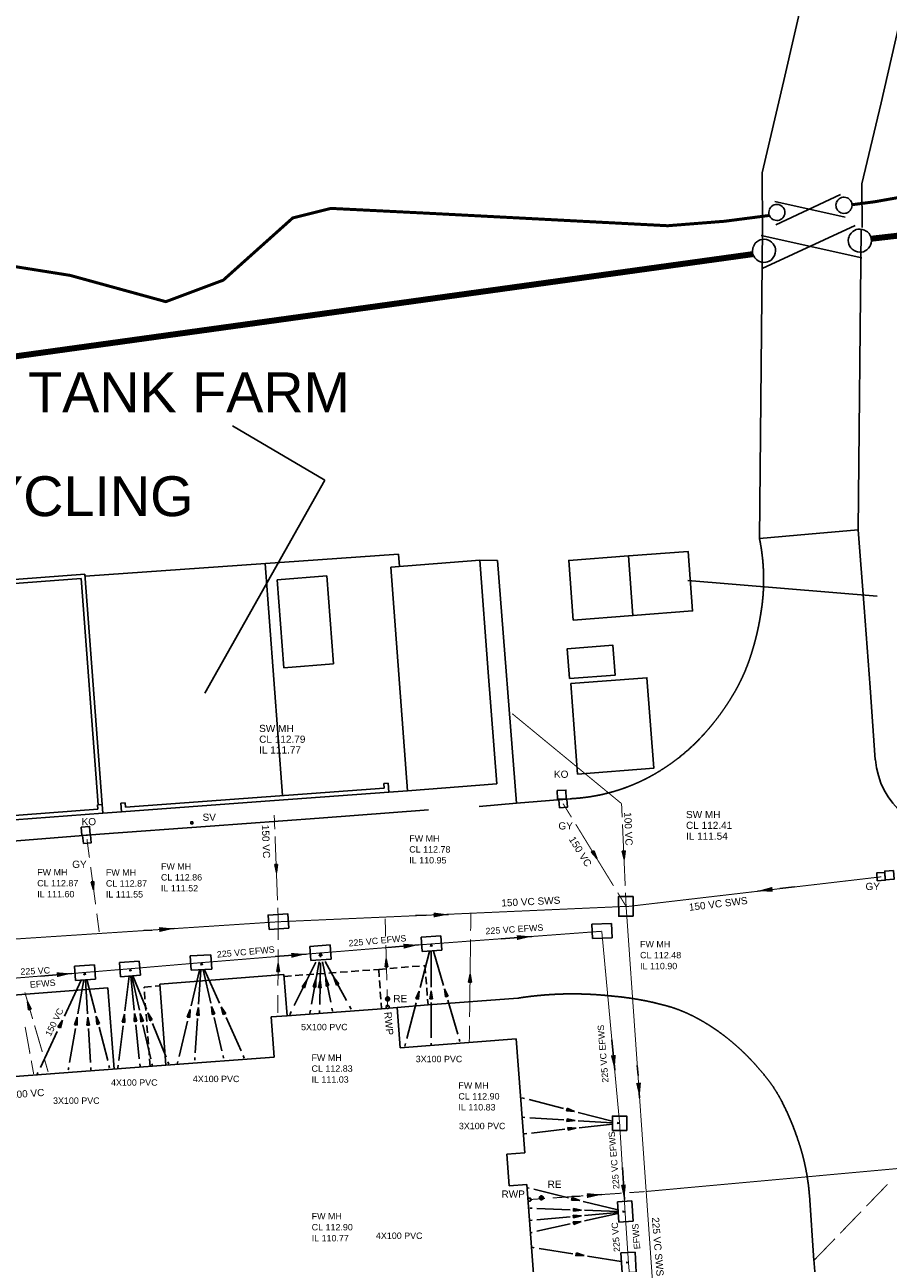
# Model space of a CAD drawing. Extents: x 14683 to 402730, y 286898 to 590920.
# Tile 35 of 39: x 203205 to 246502, y 480740 to 542871. Entities that reach past the tile are written whole.
import ezdxf

# ---------------------------------------------------------------- set-up
doc = ezdxf.new("R2010")
doc.units = 0
doc.header["$LTSCALE"] = 1500
doc.header["$MEASUREMENT"] = 0
for name, pattern in [('01-SITE PLAN$0$ECL-001', [100, 50, 0, 50]), ('01-SITE PLAN$0$HIDDEN', [0.375, 0.25, -0.125]), ('CENTRE', [2, 1.25, -0.25, 0.25, -0.25]), ('DASHED', [0.75, 0.5, -0.25]), ('ECL-001', [100, 50, 0, 50])]:
    doc.linetypes.add(name, pattern=pattern)
doc.layers.get('0').update_dxf_attribs({"linetype": 'CONTINUOUS'})
for name, color, linetype in [('01-SITE PLAN$0$_NIBSC_A fence 2', 7, 'CONTINUOUS'), ('01-SITE PLAN$0$_NIBSC_A fence elect', 7, 'CONTINUOUS'), ('01-SITE PLAN$0$_NIBSC_A gate', 7, 'CONTINUOUS'), ('01-SITE PLAN$0$_NIBSC_A gate 2', 7, 'CONTINUOUS'), ('01-SITE PLAN$0$_NIBSC_A site plan', 7, 'CONTINUOUS'), ('01-SITE PLAN$0$_NIBSC_S text', 7, 'CONTINUOUS'), ('_NIBSC_PH efws', 10, 'CENTRE'), ('_NIBSC_PH efws manholes', 10, 'CONTINUOUS'), ('_NIBSC_PH efws text', 10, 'CONTINUOUS'), ('_NIBSC_PH rodding eye', 7, 'CONTINUOUS'), ('_NIBSC_PH rwp svp', 210, 'CONTINUOUS'), ('_NIBSC_PH sv', 80, 'CONTINUOUS'), ('_NIBSC_PH sws', 160, 'DASHED'), ('_NIBSC_PH sws gulley', 210, 'CONTINUOUS'), ('_NIBSC_PH sws kerb outlet', 210, 'CONTINUOUS'), ('_NIBSC_PH sws manholes', 160, 'CONTINUOUS'), ('_NIBSC_PH sws text', 160, 'CONTINUOUS'), ('Xref', 7, 'CONTINUOUS')]:
    doc.layers.add(name, color=color, linetype=linetype)
doc.styles.add('01-SITE PLAN$0$Standard', font='arial.ttf')
doc.styles.get("Standard").update_dxf_attribs({"font": 'arial.ttf'})
doc.dimstyles.new('01-SITE PLAN$0$NIBSC 1-10', dxfattribs={"dimscale": 10, "dimtxt": 2.5, "dimasz": 2.5, "dimexe": 1.25, "dimexo": 0.625, "dimtad": 1, "dimdec": 0, "dimdsep": 46, "dimtxsty": '01-SITE PLAN$0$Standard', "dimcen": 2.5, "dimclrd": 256, "dimclre": 256, "dimadec": 0, "dimazin": 0, "dimtfac": 1, "dimtdec": 0, "dimtmove": 0, "dimatfit": 2, "dimfxl": 1, "dimlwd": -1, "dimlwe": -1, "dimarcsym": 0})
doc.dimstyles.new('NIBSC 1-200', dxfattribs={"dimscale": 300, "dimtxt": 2.5, "dimasz": 2.5, "dimexe": 1.25, "dimexo": 0.625, "dimtad": 1, "dimdec": 0, "dimdsep": 46, "dimtxsty": 'Standard', "dimcen": 2.5, "dimclrd": 256, "dimclre": 256, "dimadec": 0, "dimazin": 0, "dimtfac": 1, "dimtdec": 0, "dimtmove": 0, "dimatfit": 2, "dimfxl": 1, "dimlwd": -1, "dimlwe": -1, "dimarcsym": 0})

# ---------------------------------------------------------------- blocks, each defined once
blk = doc.blocks.new('ECBL96')
at = {"color": 0, "linetype": 'ByBlock'}
for points in [[(-0.17188, -0.5), (0, 0.5), (0.17188, -0.5), (-0.17188, -0.5)], [(0, 0.5), (-0.09375, -0.5), (0, -0.5), (0, 0.5), (0.07813, -0.5)]]:
    blk.add_lwpolyline(points, dxfattribs=at)
blk = doc.blocks.new('ECL-021-74')
at = {"layer": '_NIBSC_PH efws', "color": 1, "xscale": 0.4, "yscale": 0.4, "zscale": 0.4, "rotation": 334.8686200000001}
blk.add_blockref('ECBL96', (521715.305, 200376.899), dxfattribs=at)
blk = doc.blocks.new('ECL-021-76')
at = {"layer": '_NIBSC_PH efws', "color": 1, "xscale": 0.4, "yscale": 0.4, "zscale": 0.4, "rotation": 350.29455}
blk.add_blockref('ECBL96', (521716.094, 200377.028), dxfattribs=at)
blk = doc.blocks.new('ECL-021-78')
at = {"layer": '_NIBSC_PH efws', "color": 1, "xscale": 0.4, "yscale": 0.4, "zscale": 0.4, "rotation": 3.55882}
blk.add_blockref('ECBL96', (521716.664, 200377.028), dxfattribs=at)
blk = doc.blocks.new('ECL-021-80')
at = {"layer": '_NIBSC_PH efws', "color": 1, "xscale": 0.4, "yscale": 0.4, "zscale": 0.4, "rotation": 14.48623}
blk.add_blockref('ECBL96', (521717.13, 200377.08), dxfattribs=at)
blk = doc.blocks.new('ECL-021-82')
at = {"layer": '_NIBSC_PH efws', "color": 1, "xscale": 0.4, "yscale": 0.4, "zscale": 0.4, "rotation": 352.98}
blk.add_blockref('ECBL96', (521718.468, 200377.173), dxfattribs=at)
blk = doc.blocks.new('ECL-021-84')
at = {"layer": '_NIBSC_PH efws', "color": 1, "xscale": 0.4, "yscale": 0.4, "zscale": 0.4, "rotation": 5.8358}
blk.add_blockref('ECBL96', (521719.024, 200377.212), dxfattribs=at)
blk = doc.blocks.new('ECL-021-86')
at = {"layer": '_NIBSC_PH efws', "color": 1, "xscale": 0.4, "yscale": 0.4, "zscale": 0.4, "rotation": 12.91761}
blk.add_blockref('ECBL96', (521719.335, 200377.212), dxfattribs=at)
blk = doc.blocks.new('ECL-021-88')
at = {"layer": '_NIBSC_PH efws', "color": 1, "xscale": 0.4, "yscale": 0.4, "zscale": 0.4, "rotation": 22.1595}
blk.add_blockref('ECBL96', (521719.749, 200377.264), dxfattribs=at)
blk = doc.blocks.new('ECL-021-90')
at = {"layer": '_NIBSC_PH efws', "color": 1, "xscale": 0.4, "yscale": 0.4, "zscale": 0.4, "rotation": 346.57405}
blk.add_blockref('ECBL96', (521721.746, 200377.417), dxfattribs=at)
blk = doc.blocks.new('ECL-021-92')
at = {"layer": '_NIBSC_PH efws', "color": 1, "xscale": 0.4, "yscale": 0.4, "zscale": 0.4, "rotation": 24.17992}
blk.add_blockref('ECBL96', (521723.428, 200377.572), dxfattribs=at)
blk = doc.blocks.new('ECL-021-94')
at = {"layer": '_NIBSC_PH efws', "color": 1, "xscale": 0.4, "yscale": 0.4, "zscale": 0.4, "rotation": 356.06769}
blk.add_blockref('ECBL96', (521722.186, 200377.52), dxfattribs=at)
blk = doc.blocks.new('ECL-021-96')
at = {"layer": '_NIBSC_PH efws', "color": 1, "xscale": 0.4, "yscale": 0.4, "zscale": 0.4, "rotation": 13.10827}
blk.add_blockref('ECBL96', (521722.911, 200377.572), dxfattribs=at)
blk = doc.blocks.new('ECL-023-97')
at = {"layer": '_NIBSC_PH efws', "color": 1, "linetype": 'Continuous'}
for p, q in [((521728.2544, 200380.2952), (521728.332, 200380.45)), ((521727.0128, 200377.8184), (521728.0992, 200379.9856)), ((521726.78, 200377.354), (521726.8576, 200377.5088))]:
    blk.add_line(p, q, dxfattribs=at)
blk = doc.blocks.new('ECL-021-98')
at = {"layer": '_NIBSC_PH efws', "color": 1, "xscale": 0.4, "yscale": 0.4, "zscale": 0.4, "rotation": 333.37576}
blk.add_blockref('ECBL96', (521727.556, 200378.902), dxfattribs=at)
blk = doc.blocks.new('ECL-023-99')
at = {"layer": '_NIBSC_PH efws', "color": 1, "linetype": 'Continuous'}
for p, q in [((521728.4084, 200380.3094), (521728.332, 200380.45)), ((521729.6308, 200378.0598), (521728.5612, 200380.0282)), ((521729.86, 200377.638), (521729.7836, 200377.7786))]:
    blk.add_line(p, q, dxfattribs=at)
blk = doc.blocks.new('ECL-021-100')
at = {"layer": '_NIBSC_PH efws', "color": 1, "xscale": 0.4, "yscale": 0.4, "zscale": 0.4, "rotation": 28.51902}
blk.add_blockref('ECBL96', (521729.096, 200379.044), dxfattribs=at)
blk = doc.blocks.new('ECL-023-101')
at = {"layer": '_NIBSC_PH efws', "color": 1, "linetype": 'Continuous'}
for p, q in [((521728.3049, 200380.2991), (521728.332, 200380.45)), ((521727.8713, 200377.8847), (521728.2507, 200379.9973)), ((521727.79, 200377.432), (521727.8171, 200377.5829))]:
    blk.add_line(p, q, dxfattribs=at)
blk = doc.blocks.new('ECL-021-102')
at = {"layer": '_NIBSC_PH efws', "color": 1, "xscale": 0.4, "yscale": 0.4, "zscale": 0.4, "rotation": 349.81883}
blk.add_blockref('ECBL96', (521728.061, 200378.941), dxfattribs=at)
blk = doc.blocks.new('ECL-023-103')
at = {"layer": '_NIBSC_PH efws', "color": 1, "linetype": 'Continuous'}
for p, q in [((521728.3618, 200380.3043), (521728.332, 200380.45)), ((521728.8386, 200377.9731), (521728.4214, 200380.0129)), ((521728.928, 200377.536), (521728.8982, 200377.6817))]:
    blk.add_line(p, q, dxfattribs=at)
blk = doc.blocks.new('ECL-021-104')
at = {"layer": '_NIBSC_PH efws', "color": 1, "xscale": 0.4, "yscale": 0.4, "zscale": 0.4, "rotation": 11.55927}
blk.add_blockref('ECBL96', (521728.63, 200378.993), dxfattribs=at)
blk = doc.blocks.new('ECL-021-106')
at = {"layer": '_NIBSC_PH efws', "color": 1, "xscale": 0.4, "yscale": 0.4, "zscale": 0.4, "rotation": 345.4546800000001}
blk.add_blockref('ECBL96', (521733.217, 200378.339), dxfattribs=at)
blk = doc.blocks.new('ECL-021-108')
at = {"layer": '_NIBSC_PH efws', "color": 1, "xscale": 0.4, "yscale": 0.4, "zscale": 0.4, "rotation": 16.37433}
blk.add_blockref('ECBL96', (521734.601, 200378.455), dxfattribs=at)
blk = doc.blocks.new('ECL-021-110')
at = {"layer": '_NIBSC_PH efws', "color": 1, "xscale": 0.4, "yscale": 0.4, "zscale": 0.4, "rotation": 359.88766}
blk.add_blockref('ECBL96', (521733.877, 200378.352), dxfattribs=at)
blk = doc.blocks.new('ECL-021-114')
at = {"layer": '_NIBSC_PH efws', "color": 1, "xscale": 0.4, "yscale": 0.4, "zscale": 0.4, "rotation": 255.35437}
blk.add_blockref('ECBL96', (521740.875, 200372.548), dxfattribs=at)
blk = doc.blocks.new('ECL-021-116')
at = {"layer": '_NIBSC_PH efws', "color": 1, "xscale": 0.4, "yscale": 0.4, "zscale": 0.4, "rotation": 266.52325}
blk.add_blockref('ECBL96', (521740.888, 200372.056), dxfattribs=at)
blk = doc.blocks.new('ECL-021-118')
at = {"layer": '_NIBSC_PH efws', "color": 1, "xscale": 0.4, "yscale": 0.4, "zscale": 0.4, "rotation": 276.36657}
blk.add_blockref('ECBL96', (521740.94, 200371.642), dxfattribs=at)
blk = doc.blocks.new('ECL-021-120')
at = {"layer": '_NIBSC_PH efws', "color": 1, "xscale": 0.4, "yscale": 0.4, "zscale": 0.4, "rotation": 256.1440899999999}
blk.add_blockref('ECBL96', (521741.129, 200368.075), dxfattribs=at)
blk = doc.blocks.new('ECL-021-122')
at = {"layer": '_NIBSC_PH efws', "color": 1, "xscale": 0.4, "yscale": 0.4, "zscale": 0.4, "rotation": 267.82132}
blk.add_blockref('ECBL96', (521741.206, 200367.557), dxfattribs=at)
blk = doc.blocks.new('ECL-021-124')
at = {"layer": '_NIBSC_PH efws', "color": 1, "xscale": 0.4, "yscale": 0.4, "zscale": 0.4, "rotation": 275.2311399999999}
blk.add_blockref('ECBL96', (521741.206, 200367.247), dxfattribs=at)
blk = doc.blocks.new('ECL-021-126')
at = {"layer": '_NIBSC_PH efws', "color": 1, "xscale": 0.4, "yscale": 0.4, "zscale": 0.4, "rotation": 282.4932999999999}
blk.add_blockref('ECBL96', (521741.206, 200366.936), dxfattribs=at)
blk = doc.blocks.new('ECL-021-128')
at = {"layer": '_NIBSC_PH efws', "color": 1, "xscale": 0.4, "yscale": 0.4, "zscale": 0.4, "rotation": 261.0480000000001}
blk.add_blockref('ECBL96', (521741.343, 200365.3), dxfattribs=at)
blk = doc.blocks.new('ECBL29')
at = {"color": 0, "linetype": 'ByBlock'}
blk.add_lwpolyline([(-0.5, -0.5), (-0.5, 0.5), (0.5, 0.5), (0.5, -0.5), (-0.5, -0.5)], dxfattribs=at)
blk = doc.blocks.new('ECBL18')
at = {"color": 0, "linetype": 'ByBlock'}
for points in [[(-0.5, -0.03125), (-0.5, 0.03125), (-0.48438, 0.125), (-0.45313, 0.21875), (-0.40625, 0.29688), (-0.35938, 0.35938), (-0.29688, 0.40625), (-0.21875, 0.45313), (-0.125, 0.48438), (-0.03125, 0.5), (0.03125, 0.5), (0.125, 0.48438), (0.21875, 0.45313), (0.29688, 0.40625), (0.35938, 0.35938), (0.40625, 0.29688), (0.45313, 0.21875), (0.48438, 0.125), (0.5, 0.03125), (0.5, -0.03125), (0.48438, -0.125), (0.45313, -0.21875), (0.40625, -0.29688), (0.35938, -0.35938), (0.29688, -0.40625), (0.21875, -0.45313), (0.125, -0.48438), (0.03125, -0.5), (-0.03125, -0.5), (-0.125, -0.48438), (-0.21875, -0.45313), (-0.29688, -0.40625), (-0.35938, -0.35938), (-0.40625, -0.29688), (-0.45313, -0.21875), (-0.48438, -0.125), (-0.5, -0.04688)], [(-0.4375, 0.07813), (0.42188, 0.07813)], [(-0.40625, 0.1875), (0.40625, 0.1875)], [(-0.32813, 0.29688), (0.32813, 0.29688)], [(-0.23438, 0.39063), (0.23438, 0.39063)], [(-0.45313, -0.01563), (0.4375, -0.01563)], [(-0.4375, -0.10938), (0.42188, -0.10938)], [(-0.40625, -0.21875), (0.40625, -0.21875)], [(-0.32813, -0.3125), (0.32813, -0.3125)], [(-0.23438, -0.42188), (0.17188, -0.42188)]]:
    blk.add_lwpolyline(points, dxfattribs=at)
blk = doc.blocks.new('ECBL2')
at = {"color": 0, "linetype": 'ByBlock'}
blk.add_lwpolyline([(-0.5, -0.03125), (-0.5, 0.03125), (-0.48438, 0.125), (-0.45313, 0.21875), (-0.40625, 0.29688), (-0.35938, 0.35938), (-0.29688, 0.40625), (-0.21875, 0.45313), (-0.125, 0.48438), (-0.03125, 0.5), (0.03125, 0.5), (0.125, 0.48438), (0.21875, 0.45313), (0.29688, 0.40625), (0.35938, 0.35938), (0.40625, 0.29688), (0.45313, 0.21875), (0.48438, 0.125), (0.5, 0.03125), (0.5, -0.03125), (0.48438, -0.125), (0.45313, -0.21875), (0.40625, -0.29688), (0.35938, -0.35938), (0.29688, -0.40625), (0.21875, -0.45313), (0.125, -0.48438), (0.03125, -0.5), (-0.03125, -0.5), (-0.125, -0.48438), (-0.21875, -0.45313), (-0.29688, -0.40625), (-0.35938, -0.35938), (-0.40625, -0.29688), (-0.45313, -0.21875), (-0.48438, -0.125), (-0.5, -0.04688)], dxfattribs=at)
blk = doc.blocks.new('01-SITE PLAN$0$ECBL2')
at = {"color": 0, "linetype": 'ByBlock'}
blk.add_lwpolyline([(-0.5, -0.03125), (-0.5, 0.03125), (-0.48438, 0.125), (-0.45313, 0.21875), (-0.40625, 0.29688), (-0.35938, 0.35938), (-0.29688, 0.40625), (-0.21875, 0.45313), (-0.125, 0.48438), (-0.03125, 0.5), (0.03125, 0.5), (0.125, 0.48438), (0.21875, 0.45313), (0.29688, 0.40625), (0.35938, 0.35938), (0.40625, 0.29688), (0.45313, 0.21875), (0.48438, 0.125), (0.5, 0.03125), (0.5, -0.03125), (0.48438, -0.125), (0.45313, -0.21875), (0.40625, -0.29688), (0.35938, -0.35938), (0.29688, -0.40625), (0.21875, -0.45313), (0.125, -0.48438), (0.03125, -0.5), (-0.03125, -0.5), (-0.125, -0.48438), (-0.21875, -0.45313), (-0.29688, -0.40625), (-0.35938, -0.35938), (-0.40625, -0.29688), (-0.45313, -0.21875), (-0.48438, -0.125), (-0.5, -0.04688)], dxfattribs=at)
blk = doc.blocks.new('01-SITE PLAN')
at = {"layer": '01-SITE PLAN$0$_NIBSC_A fence 2', "const_width": 150}
for points in [[(803138, 267988), (804261, 268134), (811591, 269432)], [(683251, 246114), (728392, 251844), (752401, 263123), (758643, 265283), (763925, 264443), (768727, 263123), (771608, 264203), (775090, 267323), (777010, 267803), (781812, 267563), (793892, 266933), (796747, 267158), (798990, 267449)]]:
    blk.add_lwpolyline(points, dxfattribs=at)
at = {"layer": '01-SITE PLAN$0$_NIBSC_A fence elect', "const_width": 300}
for points in [[(811699, 267245), (808181, 266750), (804101, 266281)], [(798148, 265506), (755360, 259573), (747762, 255982), (739008, 251812), (730243, 249484), (712850, 247446), (685904, 244502), (684176, 244261)]]:
    blk.add_lwpolyline(points, dxfattribs=at)
at = {"layer": '01-SITE PLAN$0$_NIBSC_A gate'}
for points in [[(803287, 266952), (798638, 264790)], [(798576, 266450), (803622, 265330)]]:
    blk.add_lwpolyline(points, dxfattribs=at)
at = {"layer": '01-SITE PLAN$0$_NIBSC_A gate 2'}
for points in [[(802565, 268496), (799311, 266982)], [(799267, 268144), (802799, 267360)]]:
    blk.add_lwpolyline(points, dxfattribs=at)
at = {"layer": '01-SITE PLAN$0$_NIBSC_A site plan', "linetype": '01-SITE PLAN$0$ECL-001'}
for p, q in [((803442, 251684), (800954, 251466)), ((803442, 251684), (800954, 251466)), ((803746, 247778), (803442, 251684)), ((803746, 247778), (803442, 251684)), ((800954, 251466), (798496, 251238)), ((804042, 243762), (803746, 247778)), ((804042, 243762), (803746, 247778)), ((804305, 240143), (804042, 243762)), ((804305, 240143), (804042, 243762)), ((789010, 238186), (786314, 237958)), ((786314, 237958), (784436, 237796))]:
    blk.add_line(p, q, dxfattribs=at)
at = {"layer": '01-SITE PLAN$0$_NIBSC_A site plan', "linetype": '01-SITE PLAN$0$HIDDEN', "ltscale": 2500}
for p, q in [((780396, 250454), (764674, 249354)), ((773716, 249986), (774575, 238347))]:
    blk.add_line(p, q, dxfattribs=at)
at = {"layer": '01-SITE PLAN$0$_NIBSC_A site plan'}
blk.add_line((780439, 249843), (780396, 250454), dxfattribs=at)
for points in [[(803647, 266847), (803632, 269028), (804593, 273092), (806154, 279905), (808469, 287292), (809452, 304003), (808779, 312157)], [(798647, 266814), (798628, 269595), (799723, 274225), (801324, 281213), (803513, 288200), (804440, 303944), (803806, 311625)], [(798496, 251238), (798647, 266814)], [(803442, 251684), (803588, 266766)], [(794903, 249140), (804391, 248349)]]:
    blk.add_lwpolyline(points, dxfattribs=at)
for points in [[(792149, 247379), (795140, 247607), (794913, 250598), (791921, 250371)], [(789157, 247152), (792149, 247379), (791921, 250371), (788930, 250143)], [(788969, 244217), (791260, 244388), (791147, 245884), (788855, 245713)], [(789035, 243967), (792850, 244256), (793191, 239716), (789376, 239427)]]:
    blk.add_lwpolyline(points, close=True, dxfattribs=at)
at = {"layer": '01-SITE PLAN$0$_NIBSC_A site plan', "linetype": '01-SITE PLAN$0$ECL-001'}
for points in [[(780852, 238590), (785322, 238930), (784898, 244540), (784474, 250148), (780002, 249810), (780852, 238590)], [(784474, 250148), (785360, 250136), (786314, 237972)], [(753586, 246716), (753482, 248610), (759082, 249032), (764666, 249454), (765528, 237900)], [(754336, 236608), (758956, 236974), (765560, 237462), (765528, 237900), (765308, 237884), (765324, 237664), (754518, 236842), (753696, 248426), (764480, 249240), (765328, 237886)], [(766466, 237970), (766498, 237530), (773250, 238038), (779914, 238522), (779882, 238960), (779662, 238944), (779678, 238724), (766700, 237766), (766684, 237986), (766466, 237970)], [(779914, 238522), (780852, 238590)], [(752576, 235434), (756248, 235754), (760834, 236042), (765412, 236408), (770954, 236816), (776414, 237216), (781906, 237628)], [(765560, 237462), (766498, 237530)], [(768726, 224818), (768420, 228892), (774652, 229364), (774808, 227300)], [(760564, 226242), (760404, 228226), (760400, 228274), (765824, 228702), (766130, 224624)], [(788332, 198754), (787902, 204484), (787004, 204420), (786892, 206010), (787790, 206074), (787200, 213908), (786838, 218840), (785940, 218774), (785824, 220360), (786722, 220426), (786290, 226138), (780472, 225698), (780320, 227712), (779546, 227650), (774808, 227300), (774010, 227240), (774160, 225226), (768726, 224818), (760946, 224236)]]:
    blk.add_lwpolyline(points, dxfattribs=at)
blk.add_lwpolyline([(774638, 244762), (777131, 244952), (776795, 249363), (774302, 249173)], close=True, dxfattribs=at)
at = {"layer": '01-SITE PLAN$0$_NIBSC_A site plan', "linetype": '01-SITE PLAN$0$HIDDEN'}
for points in [[(774658, 229276), (779400, 229624), (779546, 227650)], [(779400, 229624), (781722, 229816), (781874, 227842)], [(767938, 224760), (767634, 228738), (768426, 228798)]]:
    blk.add_lwpolyline(points, dxfattribs=at)
at = {"layer": '01-SITE PLAN$0$_NIBSC_A site plan', "linetype": '01-SITE PLAN$0$ECL-001'}
blk.add_lwpolyline([(780320, 227712), (781874, 227842), (786370, 228182, -0.04736), (789716, 228387, -0.0199), (791154, 228282, -0.04905), (794018, 227746, -0.04205), (795184, 227272, -0.0482), (796813, 226230, -0.04639), (798381, 224745, -0.01298), (798850, 224186, -0.04568), (799586, 223057, -0.0377), (800378, 221204, -0.0465), (800895, 219187, -0.01983), (801000, 218298), (801228, 215020, 0.00258), (801476, 211821, -0.00297)], format="xyb", dxfattribs=at)
for centre, radius, start, end in [((788451, 249184), 10253, 1.43288, 11.55847), ((788502, 249181), 10203, 351.27739, 1.4533), ((785247, 249540), 13474, 341.21202, 351.86822), ((788874, 248337), 9654, 330.2162, 341.04163), ((786531, 249729), 12378, 317.93892, 328.93814), ((789458, 248021), 8989, 328.63692, 330.11284), ((788022, 248395), 10378, 307.76079, 317.89096), ((788261, 248094), 9993, 301.62285, 307.73829), ((788524, 247614), 9447, 290.228, 301.78964), ((788615, 247356), 9173, 279.94586, 290.24757), ((788517, 247874), 9700, 272.915, 279.98993)]:
    blk.add_arc(centre, radius, start, end, dxfattribs=at)
at = {"layer": '01-SITE PLAN$0$_NIBSC_A site plan'}
blk.add_arc((808351, 240506), 4062, 185.1216, 273.81557, dxfattribs=at)
at = {"layer": '01-SITE PLAN$0$_NIBSC_A gate', "xscale": 1152, "yscale": 1152, "zscale": 1152, "rotation": 333.4019131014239}
for p in [(803530, 266185), (798721, 265673)]:
    blk.add_blockref('01-SITE PLAN$0$ECBL2', p, dxfattribs=at)
at = {"layer": '01-SITE PLAN$0$_NIBSC_A gate 2', "xscale": 806.4000000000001, "yscale": 806.4000000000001, "zscale": 806.4000000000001, "rotation": 333.4019131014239}
for p in [(802735, 267959), (799369, 267600)]:
    blk.add_blockref('01-SITE PLAN$0$ECBL2', p, dxfattribs=at)
at = {"layer": '01-SITE PLAN$0$_NIBSC_A site plan', "style": '01-SITE PLAN$0$Standard', "flags": 3}
blk.add_attdef('ISI_MICROGDS_OBJECT_NAME', (687240, 149030), '', height=0.05, rotation=4.16905, dxfattribs=at)
at = {"layer": '01-SITE PLAN$0$_NIBSC_S text', "char_height": 2000, "width": 20217.21, "attachment_point": 1, "style": '01-SITE PLAN$0$Standard'}
for s, insert in [('{\\Fhelv|c0;TANK FARM}', (761820, 259577)), ('{\\Fhelv|c0;RECYCLING}', (753814, 254364))]:
    blk.add_mtext(s, dxfattribs=dict(at, insert=insert))
at = {"layer": '01-SITE PLAN$0$_NIBSC_S text'}
blk.add_leader([(770678, 243489), (776697, 254174), (772076, 256891)], dimstyle='01-SITE PLAN$0$NIBSC 1-10', override={"dimgap": 0.625, "dimtad": 0}, dxfattribs=at)

msp = doc.modelspace()

# ---------------------------------------------------------------- linework, layer by layer
at = {"layer": '_NIBSC_PH efws', "color": 1, "linetype": 'Continuous'}
for p, q in [((223558, 496630), (223591, 496758)), ((223591, 496631), (223591, 496758)), ((223627, 496636), (223591, 496758)), ((212033, 495693), (212063, 495820)), ((212055, 495698), (212063, 495820)), ((212091, 495701), (212063, 495820)), ((212117, 495701), (212063, 495820)), ((223026, 494580), (223492, 496374)), ((223587, 494591), (223591, 496376)), ((224203, 494678), (223699, 496391)), ((206161, 495200), (206221, 495328)), ((206201, 495206), (206221, 495328)), ((206252, 495209), (206221, 495328)), ((206229, 495206), (206221, 495328)), ((208468, 495390), (208483, 495514)), ((208532, 495395), (208483, 495514)), ((208512, 495392), (208483, 495514)), ((208496, 495392), (208483, 495514)), ((211547, 493655), (211972, 495438)), ((211921, 493743), (212038, 495454)), ((212537, 493787), (212147, 495461)), ((212976, 493787), (212225, 495461)), ((205196, 493141), (206040, 494942)), ((205866, 493251), (206159, 494962)), ((206351, 493251), (206244, 494962)), ((206747, 493295), (206314, 494969)), ((208223, 493402), (208438, 495142)), ((208696, 493435), (208521, 495147)), ((208960, 493435), (208568, 495147)), ((209312, 493479), (208630, 495155)), ((222893, 494067), (222960, 494323)), ((223586, 494081), (223587, 494336)), ((224346, 494189), (224275, 494434)), ((224922, 492231), (224418, 493944)), ((211425, 493146), (211486, 493401)), ((211887, 493254), (211904, 493498)), ((212648, 493309), (212593, 493548)), ((213191, 493309), (213084, 493548)), ((222361, 492017), (222827, 493811)), ((223582, 492041), (223586, 493826)), ((204954, 492627), (205075, 492884)), ((205783, 492762), (205824, 493006)), ((206381, 492762), (206366, 493006)), ((206870, 492817), (206809, 493056)), ((208162, 492905), (208193, 493154)), ((208746, 492946), (208721, 493191)), ((208946, 490989), (208771, 492701)), ((209073, 492946), (209016, 493191)), ((209521, 490989), (209129, 492701)), ((209507, 493001), (209410, 493240)), ((210287, 491085), (209605, 492761)), ((210939, 491108), (211364, 492891)), ((211753, 491299), (211870, 493010)), ((213094, 491395), (212704, 493069)), ((214050, 491395), (213299, 493069)), ((203989, 490568), (204833, 492369)), ((205448, 490807), (205741, 492518)), ((206503, 490807), (206396, 492518)), ((207365, 490903), (206932, 492577)), ((207917, 490917), (208132, 492657)), ((222261, 491632), (222295, 491760)), ((223581, 491658), (223582, 491786)), ((225029, 491864), (224994, 491987)), ((210433, 490726), (210385, 490846)), ((210847, 490726), (210878, 490854)), ((211727, 490932), (211736, 491054)), ((213177, 491036), (213150, 491156)), ((214211, 491036), (214158, 491156)), ((203807, 490182), (203868, 490311)), ((205385, 490440), (205406, 490562)), ((206525, 490440), (206518, 490562)), ((207457, 490544), (207427, 490664)), ((207871, 490544), (207887, 490669)), ((208983, 490622), (208971, 490745)), ((209605, 490622), (209577, 490745)), ((228135, 489044), (228258, 489012)), ((228503, 488948), (230217, 488500)), ((230462, 488436), (230707, 488372)), ((228161, 488060), (228283, 488053)), ((228527, 488038), (230232, 487934)), ((230476, 487920), (230719, 487905)), ((230952, 488308), (232666, 487860)), ((230963, 487890), (232668, 487786)), ((232911, 487796), (233033, 487764)), ((232912, 487772), (233033, 487764)), ((232914, 487751), (233033, 487764)), ((228265, 487232), (228385, 487246)), ((228623, 487272), (230292, 487458)), ((230530, 487485), (230769, 487512)), ((231007, 487538), (232676, 487724)), ((228369, 484540), (228493, 484510)), ((228740, 484449), (230468, 484023)), ((228523, 483504), (228643, 483500)), ((228882, 483491), (230557, 483427)), ((230715, 483962), (230962, 483901)), ((230796, 483418), (231035, 483409)), ((231209, 483840), (232937, 483414)), ((231274, 483400), (232949, 483336)), ((228523, 482884), (228643, 482895)), ((228882, 482917), (230557, 483070)), ((230796, 483092), (231035, 483114)), ((230796, 482766), (231035, 482819)), ((231274, 483136), (232949, 483289)), ((231274, 482872), (232949, 483243)), ((233184, 483353), (233307, 483322)), ((233188, 483327), (233307, 483322)), ((233188, 483296), (233307, 483322)), ((233188, 483311), (233307, 483322)), ((228523, 482262), (228643, 482289)), ((228882, 482342), (230557, 482713)), ((228627, 481538), (228749, 481519)), ((228991, 481481), (230689, 481214)), ((230931, 481175), (231174, 481137)), ((231416, 481099), (233114, 480832)), ((233356, 480793), (233477, 480774)), ((233361, 480753), (233477, 480774))]:
    msp.add_line(p, q, dxfattribs=at)
at = {"layer": '_NIBSC_PH efws', "const_width": 50}
for points in [[(223591, 496758), (232139, 497394)], [(233033, 487764), (232139, 497394)], [(187561, 494106), (195937, 494546), (200299, 494846), (206221, 495328), (208483, 495514), (212063, 495820), (218041, 496306), (223591, 496758)], [(233033, 487764), (233307, 483322)], [(233307, 483322), (233477, 480774)], [(233477, 480774), (233733, 477724)]]:
    msp.add_lwpolyline(points, dxfattribs=at)
at = {"layer": '_NIBSC_PH efws manholes', "linetype": 'ECL-001'}
for points in [[(232653, 497064), (231677, 497024), (231647, 497744), (232623, 497784), (232653, 497064)], [(224113, 496442), (223125, 496376), (223077, 497094), (224065, 497160), (224113, 496442)], [(218565, 495992), (217547, 495920), (217495, 496638), (218513, 496710), (218565, 495992)], [(207959, 495826), (208947, 495902), (209001, 495184), (208013, 495108), (207959, 495826)], [(212581, 495500), (211545, 495440), (211503, 496158), (212539, 496218), (212581, 495500)], [(205703, 495648), (206707, 495706), (206747, 494986), (205743, 494930), (205703, 495648)], [(232989, 482802), (232927, 483822), (233645, 483866), (233707, 482846), (232989, 482802)], [(233153, 480256), (233101, 481258), (233819, 481296), (233871, 480294), (233153, 480256)]]:
    msp.add_lwpolyline(points, dxfattribs=at)
at = {"layer": '_NIBSC_PH sws', "const_width": 50}
for points in [[(233131, 503796), (227645, 508312)], [(230197, 503800), (230619, 503113)], [(233131, 503796), (233162, 503109)], [(215713, 503226), (215741, 502512)], [(230830, 502769), (231673, 501393)], [(233177, 502765), (233238, 501391)], [(206323, 502014), (206447, 501082)], [(215755, 502155), (215810, 500727)], [(231884, 501049), (232727, 499674)], [(233253, 501047), (233314, 499673)], [(206508, 500616), (206755, 498751)], [(215823, 500370), (215878, 498941)], [(246154, 500126), (233360, 498628)], [(232938, 499330), (233359, 498642)], [(233329, 499329), (233359, 498642)], [(233359, 498642), (215919, 497870), (202431, 496986)], [(206816, 498285), (206939, 497352)], [(215892, 498584), (215919, 497870)], [(225563, 497416), (225573, 498282)], [(234981, 475588), (233359, 498642)], [(215914, 496954), (215919, 497870)], [(221301, 497139), (221277, 498024)], [(215901, 494663), (215912, 496496)], [(221361, 494927), (221313, 496697)], [(225537, 495251), (225558, 496983)], [(225511, 493085), (225532, 494818)], [(203599, 492997), (203210, 494327)], [(215893, 493288), (215899, 494205)], [(221397, 493600), (221373, 494485)], [(221871, 493568), (221097, 493506)], [(203468, 491247), (203224, 492597)], [(204086, 491335), (203696, 492665)], [(225495, 491786), (225506, 492652)], [(203651, 490234), (203529, 490909)], [(204377, 490338), (204183, 491003)], [(234367, 484341), (247255, 485516)], [(246464, 484697), (245409, 483604)], [(228517, 483934), (229288, 483988)], [(229673, 484014), (231214, 484121)], [(231599, 484148), (233140, 484254)], [(233525, 484281), (234295, 484334)], [(245145, 483331), (244090, 482238)], [(243826, 481965), (242771, 480873)]]:
    msp.add_lwpolyline(points, dxfattribs=at)
at = {"layer": '_NIBSC_PH sws manholes'}
for points in [[(233705, 499146), (233711, 498154), (232991, 498148), (232985, 499140), (233705, 499146)], [(216443, 497556), (215461, 497486), (215409, 498204), (216391, 498274), (216443, 497556)]]:
    msp.add_lwpolyline(points, dxfattribs=at)

# ---------------------------------------------------------------- block references
at = {"layer": '_NIBSC_PH efws', "xscale": 1000, "yscale": 1000, "zscale": 1000}
for name in ['ECL-023-97', 'ECL-023-101', 'ECL-023-99', 'ECL-023-103', 'ECL-021-98', 'ECL-021-102', 'ECL-021-104', 'ECL-021-100', 'ECL-021-106', 'ECL-021-110', 'ECL-021-108', 'ECL-021-88', 'ECL-021-90', 'ECL-021-94', 'ECL-021-96', 'ECL-021-92', 'ECL-021-74', 'ECL-021-76', 'ECL-021-78', 'ECL-021-80', 'ECL-021-82', 'ECL-021-84', 'ECL-021-86', 'ECL-021-114', 'ECL-021-116', 'ECL-021-118', 'ECL-021-120', 'ECL-021-122', 'ECL-021-126', 'ECL-021-124', 'ECL-021-128']:
    msp.add_blockref(name, (-521510291, -199884144), dxfattribs=at)
at = {"layer": '_NIBSC_PH efws', "xscale": 1000.000000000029, "yscale": 1000.000000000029, "zscale": 1000.000000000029, "rotation": 347.5277160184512}
for name in ['ECL-023-103', 'ECL-021-104']:
    msp.add_blockref(name, (-552473448, -82479069), dxfattribs=at)
at = {"layer": '_NIBSC_PH efws manholes', "xscale": 720, "yscale": 720, "zscale": 720}
msp.add_blockref('ECBL29', (233033, 487764), dxfattribs=at)
at = {"layer": '_NIBSC_PH rodding eye', "xscale": 200, "yscale": 200, "zscale": 200}
for p in [(221399, 494000), (229113, 484020)]:
    msp.add_blockref('ECBL18', p, dxfattribs=at)
at = {"layer": '_NIBSC_PH rwp svp', "xscale": 160, "yscale": 160, "zscale": 160}
for p in [(221397, 493600), (228517, 483932)]:
    msp.add_blockref('ECBL2', p, dxfattribs=at)
at = {"layer": '_NIBSC_PH sv', "xscale": 100, "yscale": 100, "zscale": 100}
msp.add_blockref('ECBL29', (211579, 502832), dxfattribs=at)
at = {"layer": '_NIBSC_PH sws'}
for p, xscale, yscale, zscale, rotation in [((231778, 501221), 400.0000000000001, 400.0000000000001, 400.0000000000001, 211.50948), ((233245, 501219), 400, 400, 400, 182.53297), ((215816, 500548), 400.0000000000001, 400.0000000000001, 400.0000000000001, 182.2026), ((206631, 499683), 400.0000000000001, 400.0000000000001, 400.0000000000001, 187.52701), ((221337, 495812), 400, 400, 400, 1.55375), ((215906, 495579), 400.0000000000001, 400.0000000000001, 400.0000000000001, 359.67489), ((225534, 495034), 400.0000000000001, 400.0000000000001, 400.0000000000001, 359.31206), ((203404, 493662), 400.0000000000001, 400.0000000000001, 400.0000000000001, 16.31579)]:
    msp.add_blockref('ECBL96', p, dxfattribs=dict(at, xscale=xscale, yscale=yscale, zscale=zscale, rotation=rotation))
at = {"layer": '_NIBSC_PH sws gulley'}
for p, xscale, yscale, zscale, rotation in [((230198, 503800), 399.9999999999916, 399.9999999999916, 399.9999999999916, 4.389015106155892), ((206323, 502014), 399.9999999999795, 399.9999999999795, 399.9999999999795, 5.14921376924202), ((246143, 500138), 399.9999999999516, 399.9999999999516, 399.9999999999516, 3.412768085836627)]:
    msp.add_blockref('ECBL29', p, dxfattribs=dict(at, xscale=xscale, yscale=yscale, zscale=zscale, rotation=rotation))
at = {"layer": '_NIBSC_PH sws kerb outlet'}
for p, xscale, yscale, zscale, rotation in [((230132, 504245), 440.0000000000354, 440.0000000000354, 440.0000000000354, 2.413336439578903), ((206263, 502425), 420.0000000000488, 420.0000000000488, 420.0000000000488, 5.149213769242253), ((246560, 500207), 439.9999999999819, 439.9999999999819, 439.9999999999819, 4.22642544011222)]:
    msp.add_blockref('ECBL29', p, dxfattribs=dict(at, xscale=xscale, yscale=yscale, zscale=zscale, rotation=rotation))
at = {"layer": 'Xref'}
msp.add_blockref('01-SITE PLAN', (-558449, 265856), dxfattribs=at)

# ---------------------------------------------------------------- texts
at = {"layer": '_NIBSC_PH efws text'}
for s, p in [('FW MH', (222486, 501893)), ('CL 112.78', (222486, 501344)), ('IL 110.95', (222486, 500796)), ('FW MH', (234059, 496586)), ('CL 112.48', (234059, 496038)), ('IL 110.90', (234059, 495489))]:
    msp.add_text(s, height=320, dxfattribs=at).set_placement(p)
at = {"layer": '_NIBSC_PH efws text', "linetype": 'Continuous'}
for s, p in [('FW MH', (210034, 500489)), ('FW MH', (203828, 500194)), ('FW MH', (207273, 500185)), ('CL 112.86', (210034, 499940)), ('CL 112.87', (203828, 499645)), ('CL 112.87', (207273, 499636)), ('IL 111.52', (210034, 499392)), ('IL 111.60', (203828, 499097)), ('IL 111.55', (207273, 499088)), ('5X100 PVC', (217059, 492430)), ('FW MH', (217584, 490894)), ('3X100 PVC', (222809, 490826)), ('CL 112.83', (217584, 490345)), ('4X100 PVC', (207529, 489645)), ('4X100 PVC', (211632, 489826)), ('IL 111.03', (217584, 489797)), ('FW MH', (224949, 489501)), ('3X100 PVC', (204622, 488736)), ('CL 112.90', (224949, 488953)), ('IL 110.83', (224949, 488404)), ('3X100 PVC', (224973, 487465)), ('FW MH', (217592, 482937)), ('CL 112.90', (217592, 482388)), ('IL 110.77', (217592, 481840)), ('4X100 PVC', (220814, 481960))]:
    msp.add_text(s, height=320, dxfattribs=at).set_placement(p)
for s, rotation, p in [('225 VC EFWS', 3.71217, (226318, 497240)), ('225 VC EFWS', 5.19227, (219455, 496631)), ('225 VC EFWS', 5.19227, (212851, 496068)), ('225 VC ', 2.8972, (202993, 495207)), (' EFWS', 4.87247, (203350, 494544)), ('150 VC', 63.74228, (204500, 492099))]:
    msp.add_text(s, height=320, rotation=rotation, dxfattribs=at).set_placement(p)
at = {"layer": '_NIBSC_PH efws text'}
for s, p in [('225 VC EFWS', (232479, 489815)), ('225 VC EFWS', (233029, 484469)), ('225 VC', (233063, 481319)), ('EFWS', (234074, 481455))]:
    msp.add_text(s, height=320, rotation=94.71968, dxfattribs=at).set_placement(p)
at = {"layer": '_NIBSC_PH rodding eye'}
for p in [(221685, 493837), (229423, 484522)]:
    msp.add_text('RE', height=360, dxfattribs=at).set_placement(p)
at = {"layer": '_NIBSC_PH rwp svp'}
msp.add_text('RWP', height=360, rotation=275.07587, dxfattribs=at).set_placement((221231, 493335))
msp.add_text('RWP', height=360, dxfattribs=at).set_placement((227107, 484032))
at = {"layer": '_NIBSC_PH sv'}
msp.add_text('SV', height=360, dxfattribs=at).set_placement((212119, 502936))
at = {"layer": '_NIBSC_PH sws gulley'}
for p in [(229964, 502501), (205582, 500574), (245363, 499466)]:
    msp.add_text('GY', height=360, dxfattribs=at).set_placement(p)
at = {"layer": '_NIBSC_PH sws kerb outlet'}
for p in [(229740, 505092), (206053, 502715)]:
    msp.add_text('KO', height=360, dxfattribs=at).set_placement(p)
at = {"layer": '_NIBSC_PH sws text'}
for s, p in [('SW MH', (214957, 507390)), ('CL 112.79', (214957, 506850)), ('IL 111.77', (214957, 506310)), ('SW MH', (236362, 503071)), ('CL 112.41', (236362, 502529)), ('IL 111.54', (236362, 501989))]:
    msp.add_text(s, height=360, dxfattribs=at).set_placement(p)
for s, rotation, p in [('100 VC', 272.52, (233258, 503360)), ('150 VC', 272.16, (215090, 502727)), ('150 VC', 301.68, (230469, 502015)), ('150 VC SWS', 2.88, (227111, 498631)), ('150 VC SWS', 6.84, (236526, 498417)), ('4X100 VC', 4.32, (201914, 488963)), ('4X100 VC', 4.32, (201914, 488963)), ('225 VC SWS', 274.68, (234649, 483031))]:
    msp.add_text(s, height=360, rotation=rotation, dxfattribs=at).set_placement(p)

# ---------------------------------------------------------------- leaders
at = {"layer": '_NIBSC_PH efws'}
for points in [[(228632, 497133), (227099, 497019)], [(222948, 496706), (221410, 496581)], [(217317, 496247), (215755, 496120)], [(205557, 495274), (204015, 495149)], [(232786, 490429), (232646, 491940)], [(233270, 483930), (233170, 485543)]]:
    msp.add_leader(points, dimstyle='NIBSC 1-200', override={"dimgap": 0.625, "dimtad": 0}, dxfattribs=at)
at = {"layer": '_NIBSC_PH sws'}
for points in [[(239950, 499414), (241803, 499617)], [(224457, 498237), (222802, 498179)], [(210696, 497528), (209175, 497428)], [(234035, 489042), (233921, 490659)], [(232145, 484185), (230643, 484081)]]:
    msp.add_leader(points, dimstyle='NIBSC 1-200', override={"dimgap": 0.625, "dimtad": 0}, dxfattribs=at)

doc.saveas('drawing.dxf')
